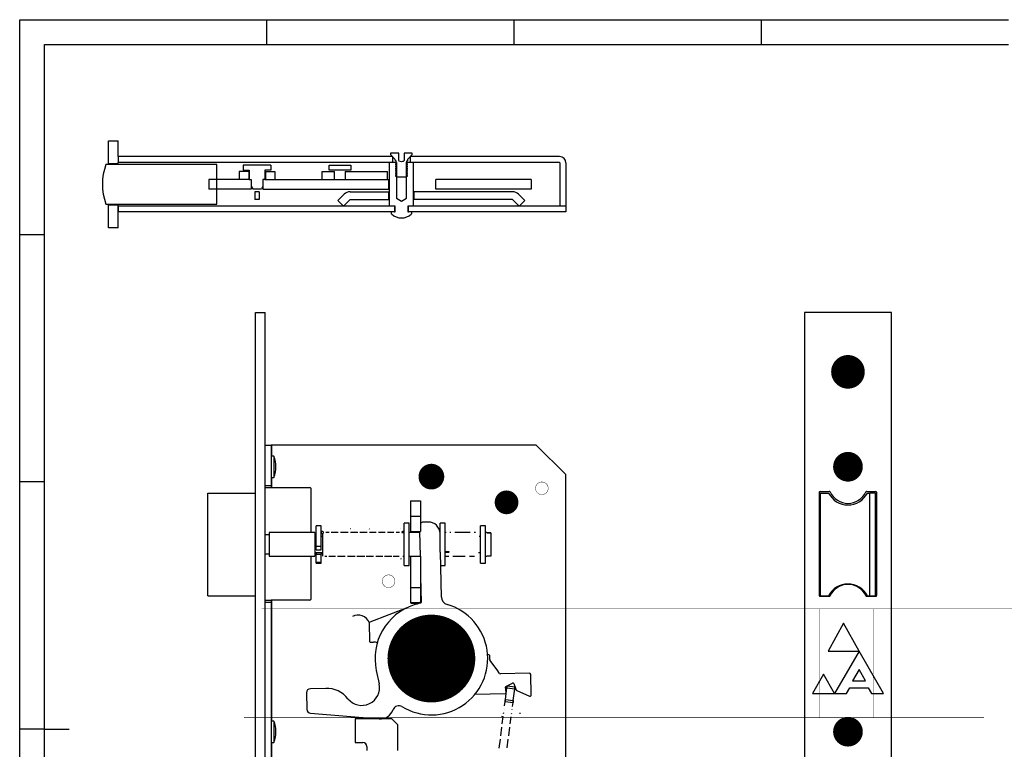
# Model space of a CAD drawing. Extents: x 19 to 519, y 6 to 365.
# Tile 2 of 7: x 19 to 268, y 180 to 365. Entities that reach past the tile are written whole.
import ezdxf

# ---------------------------------------------------------------- set-up
doc = ezdxf.new("R2010")
doc.units = 0
doc.layers.add('119', color=190, linetype='CONTINUOUS')

msp = doc.modelspace()

# ---------------------------------------------------------------- linework, layer by layer
at = {"layer": '119'}
for p, q in [((18.75, 310.625), (18.75, 365)), ((18.75, 365), (81.25, 365)), ((81.25, 365), (143.75, 365)), ((81.25, 358.75), (81.25, 365)), ((143.75, 365), (206.25, 365)), ((143.75, 358.75), (143.75, 365)), ((206.25, 365), (268.75, 365)), ((206.25, 358.75), (206.25, 365)), ((25, 310.625), (25, 358.75)), ((25, 358.75), (81.25, 358.75)), ((81.25, 358.75), (143.75, 358.75)), ((143.75, 358.75), (206.25, 358.75)), ((206.25, 358.75), (268.75, 358.75)), ((41.163, 334.3717), (43.663, 334.3717)), ((41.163, 328.5717), (41.163, 334.3717)), ((43.663, 330.3695), (43.663, 334.3717)), ((114.5572, 331.2695), (112.5038, 331.2695)), ((112.5038, 331.2695), (112.5038, 330.8695)), ((114.5945, 330.7365), (114.5572, 331.2695)), ((115.9503, 331.2695), (115.913, 330.7365)), ((118.0038, 331.2695), (115.9503, 331.2695)), ((118.0038, 330.8695), (118.0038, 331.2695)), ((43.663, 328.5717), (41.163, 328.5717)), ((113.0038, 330.3695), (43.663, 330.3695)), ((43.663, 330.3695), (43.663, 328.8695)), ((43.663, 328.5717), (43.663, 328.8695)), ((112.2538, 328.8695), (43.663, 328.8695)), ((113.0038, 328.8695), (112.2538, 328.8695)), ((112.2538, 317.8695), (112.2538, 328.8695)), ((112.5038, 330.8695), (113.5194, 329.8538)), ((113.0038, 330.3695), (113.0038, 328.8695)), ((114.0038, 328.8695), (113.0038, 328.8695)), ((113.7538, 329.3159), (113.7533, 329.3159)), ((114.0343, 329.1195), (113.7538, 329.3159)), ((113.7538, 328.923), (114.0343, 329.1195)), ((113.7538, 328.923), (113.7538, 328.8346)), ((114.0343, 328.6382), (113.7538, 328.8346)), ((113.7538, 328.4418), (114.0343, 328.6382)), ((114.0038, 328.8695), (114.0038, 319.8695)), ((114.5945, 329.3554), (114.5945, 330.7365)), ((114.6523, 329.2595), (114.5945, 329.3554)), ((114.6523, 329.2595), (114.6978, 329.2595)), ((115.2538, 329.0788), (114.6978, 329.2595)), ((115.8098, 329.2595), (115.2538, 329.0788)), ((115.8098, 329.2595), (115.8553, 329.2595)), ((115.913, 329.3554), (115.8553, 329.2595)), ((115.913, 330.7365), (115.913, 329.3554)), ((116.7538, 329.3159), (116.4733, 329.1195)), ((116.4733, 329.1195), (116.7538, 328.923)), ((116.7538, 328.8346), (116.4733, 328.6382)), ((116.4733, 328.6382), (116.7538, 328.4418)), ((117.5038, 328.8695), (116.5038, 328.8695)), ((116.5038, 319.8695), (116.5038, 328.8695)), ((116.7542, 329.3159), (116.7538, 329.3159)), ((116.7538, 328.8346), (116.7538, 328.923)), ((116.7542, 329.3159), (116.7542, 329.3159)), ((116.9881, 329.8538), (118.0038, 330.8695)), ((155.2217, 330.3695), (117.5038, 330.3695)), ((117.5038, 328.8695), (117.5038, 330.3695)), ((118.2538, 328.8695), (117.5038, 328.8695)), ((118.2538, 328.8695), (118.2538, 317.8695)), ((155.2217, 328.8695), (118.2538, 328.8695)), ((155.3217, 328.7695), (155.3217, 317.8653)), ((156.8217, 328.7695), (156.8217, 317.8695)), ((68.5451, 328.3717), (40.5208, 328.3717)), ((68.5451, 318.3717), (68.5451, 328.3717)), ((76.645, 326.6217), (74.2451, 326.6217)), ((74.2451, 326.6217), (74.2451, 324.6217)), ((82.2451, 328.2217), (75.2451, 328.2217)), ((75.2451, 328.2217), (75.2451, 326.9217)), ((75.2451, 326.9217), (76.7451, 326.9217)), ((76.645, 326.6217), (76.645, 324.6217)), ((76.7451, 326.9217), (76.7451, 324.6217)), ((80.7451, 326.9217), (80.7451, 324.6217)), ((82.2451, 326.9217), (80.7451, 326.9217)), ((80.8451, 326.6217), (83.2451, 326.6217)), ((80.8451, 326.6217), (80.8451, 324.6217)), ((82.2451, 328.2217), (82.2451, 326.9217)), ((83.2451, 326.6217), (83.2451, 324.6217)), ((95.1918, 326.6217), (98.3712, 326.6217)), ((95.1918, 324.6217), (95.1918, 326.6217)), ((96.9601, 328.2217), (102.4236, 328.2217)), ((96.9601, 326.9217), (96.9601, 328.2217)), ((102.4236, 326.9217), (96.9601, 326.9217)), ((98.3712, 324.6217), (98.3712, 326.6217)), ((101.0125, 326.6217), (111.7038, 326.6217)), ((101.0125, 326.6217), (101.0125, 324.6217)), ((102.4236, 328.2217), (102.4236, 326.9217)), ((111.7038, 324.6217), (111.7038, 326.6217)), ((113.7538, 328.4418), (113.7538, 328.3534)), ((114.0343, 328.1569), (113.7538, 328.3534)), ((113.7538, 327.9605), (114.0343, 328.1569)), ((113.7538, 327.9605), (113.7538, 327.8721)), ((114.0343, 327.6757), (113.7538, 327.8721)), ((113.7538, 327.4793), (114.0343, 327.6757)), ((113.7538, 327.4793), (113.7538, 327.3909)), ((114.0343, 327.1945), (113.7538, 327.3909)), ((113.7538, 326.998), (114.0343, 327.1945)), ((113.7538, 326.998), (113.7538, 326.9096)), ((114.0343, 326.7132), (113.7538, 326.9096)), ((113.7538, 326.5168), (114.0343, 326.7132)), ((113.7538, 326.5168), (113.7538, 326.4284)), ((114.0343, 326.232), (113.7538, 326.4284)), ((113.7538, 326.0355), (114.0343, 326.232)), ((116.7538, 328.3534), (116.4733, 328.1569)), ((116.4733, 328.1569), (116.7538, 327.9605)), ((116.7538, 327.8721), (116.4733, 327.6757)), ((116.4733, 327.6757), (116.7538, 327.4793)), ((116.7538, 327.3909), (116.4733, 327.1945)), ((116.4733, 327.1945), (116.7538, 326.998)), ((116.7538, 326.9096), (116.4733, 326.7132)), ((116.4733, 326.7132), (116.7538, 326.5168)), ((116.7538, 326.4284), (116.4733, 326.232)), ((116.4733, 326.232), (116.7538, 326.0355)), ((116.7538, 328.3534), (116.7538, 328.4418)), ((116.7538, 327.8721), (116.7538, 327.9605)), ((116.7538, 327.3909), (116.7538, 327.4793)), ((116.7538, 326.9096), (116.7538, 326.998)), ((116.7538, 326.4284), (116.7538, 326.5168)), ((74.2451, 324.6217), (66.5624, 324.6217)), ((66.5624, 324.6217), (66.5624, 322.1217)), ((76.645, 324.6217), (74.2451, 324.6217)), ((76.7451, 324.6217), (76.645, 324.6217)), ((76.7451, 324.6217), (77.2451, 324.6217)), ((77.2451, 324.6217), (77.2451, 322.9217)), ((80.2451, 324.6217), (80.2451, 322.9217)), ((80.7451, 324.6217), (80.2451, 324.6217)), ((80.7451, 324.6217), (80.8451, 324.6217)), ((80.8451, 324.6217), (83.2451, 324.6217)), ((83.2451, 324.6217), (95.1918, 324.6217)), ((95.1918, 324.6217), (98.3712, 324.6217)), ((98.3712, 324.6217), (101.0125, 324.6217)), ((101.0125, 324.6217), (111.7038, 324.6217)), ((111.7038, 324.6217), (112.0054, 324.6217)), ((112.0054, 324.6217), (112.0054, 322.1217)), ((113.7538, 326.0355), (113.7538, 325.9471)), ((114.0343, 325.7507), (113.7538, 325.9471)), ((113.7538, 325.5543), (114.0343, 325.7507)), ((113.7538, 325.5543), (113.7538, 325.4658)), ((114.0343, 325.2695), (113.7538, 325.4658)), ((114.0343, 325.2695), (116.4733, 325.2695)), ((116.7538, 325.9471), (116.4733, 325.7507)), ((116.4733, 325.7507), (116.7538, 325.5543)), ((116.7538, 325.4658), (116.4733, 325.2695)), ((116.7538, 325.9471), (116.7538, 326.0355)), ((116.7538, 325.4658), (116.7538, 325.5543)), ((148.0217, 324.6217), (123.9303, 324.6217)), ((123.9303, 322.1217), (123.9303, 324.6217)), ((148.0217, 324.6217), (148.0217, 322.1217)), ((77.2451, 322.1217), (66.5624, 322.1217)), ((77.2451, 322.9217), (77.2451, 322.1217)), ((77.2451, 322.9217), (77.6492, 322.2217)), ((77.6492, 322.2217), (79.8409, 322.2217)), ((79.2951, 321.4981), (78.1951, 321.4981)), ((78.1951, 321.4981), (78.1951, 319.4981)), ((79.2951, 321.4981), (79.2951, 319.4981)), ((80.2451, 322.9217), (79.8409, 322.2217)), ((80.2451, 322.9217), (80.2451, 322.1217)), ((80.2451, 322.1217), (112.0054, 322.1217)), ((102.3047, 321.4981), (112.1038, 321.4981)), ((112.1038, 319.4981), (112.1038, 321.4981)), ((143.3088, 321.4981), (118.4038, 321.4981)), ((118.4038, 321.4981), (118.4038, 319.4981)), ((148.0217, 322.1217), (123.9303, 322.1217)), ((79.2951, 319.4981), (78.1951, 319.4981)), ((99.179, 319.2837), (100.7491, 320.8537)), ((100.5932, 317.8695), (99.179, 319.2837)), ((100.5932, 317.8695), (102.1633, 319.4395)), ((102.3047, 319.4981), (112.1038, 319.4981)), ((114.0038, 319.8695), (115.2538, 319.1184)), ((115.2538, 319.1184), (116.5038, 319.8695)), ((143.3088, 319.4981), (118.4038, 319.4981)), ((145.0203, 317.8695), (143.4503, 319.4395)), ((146.4345, 319.2837), (144.8645, 320.8537)), ((145.0203, 317.8695), (146.4345, 319.2837)), ((40.5208, 318.3717), (68.5451, 318.3717)), ((41.163, 318.1717), (43.663, 318.1717)), ((41.163, 312.3717), (41.163, 318.1717)), ((43.663, 312.3717), (43.663, 318.1717)), ((100.5932, 317.8695), (43.663, 317.8695)), ((43.663, 317.8695), (43.663, 316.3695)), ((112.7538, 316.3695), (43.663, 316.3695)), ((112.2538, 317.8695), (100.5932, 317.8695)), ((113.5038, 317.8695), (112.2538, 317.8695)), ((113.5038, 316.3695), (112.7538, 316.3695)), ((112.7538, 315.8695), (112.7538, 316.3695)), ((113.5038, 317.8695), (113.5038, 316.3695)), ((113.6538, 317.8695), (113.5038, 317.8695)), ((113.5038, 316.3695), (113.6538, 316.3695)), ((113.6538, 316.3695), (113.6538, 317.8695)), ((116.8538, 317.8695), (116.8538, 316.3695)), ((117.0038, 317.8695), (116.8538, 317.8695)), ((116.8538, 316.3695), (117.0038, 316.3695)), ((118.2538, 317.8695), (117.0038, 317.8695)), ((117.0038, 316.3695), (117.0038, 317.8695)), ((117.7538, 316.3695), (117.0038, 316.3695)), ((156.8217, 316.3695), (117.7538, 316.3695)), ((117.7538, 316.3695), (117.7538, 315.8695)), ((145.0203, 317.8695), (118.2538, 317.8695)), ((156.8217, 317.8695), (145.0203, 317.8695)), ((156.8217, 317.8653), (155.3217, 317.8653)), ((156.8217, 317.8695), (156.8217, 317.8653)), ((156.8217, 317.8653), (156.8217, 316.3695)), ((43.663, 312.3717), (41.163, 312.3717)), ((18.75, 248.125), (18.75, 310.625)), ((25, 310.625), (18.75, 310.625)), ((25, 248.125), (25, 310.625)), ((78.3217, 50.9471), (78.3217, 290.9471)), ((78.3217, 290.9471), (80.8217, 290.9471)), ((80.8217, 257.4471), (80.8217, 290.9471)), ((239.1272, 290.9471), (217.1272, 290.9471)), ((217.1272, 290.9471), (217.1272, 50.9471)), ((239.1272, 50.9471), (239.1272, 290.9471)), ((80.8217, 247.1971), (80.8217, 257.4471)), ((80.8217, 257.4471), (82.3217, 257.4471)), ((82.3217, 257.4471), (82.3217, 247.1971)), ((82.5217, 257.4471), (82.3217, 257.4471)), ((149.3217, 257.4471), (82.5217, 257.4471)), ((82.5217, 254.6471), (82.5217, 257.4471)), ((156.8217, 249.9471), (149.3217, 257.4471)), ((82.5217, 254.6471), (82.3217, 254.6471)), ((83.0217, 254.6471), (82.5217, 254.6471)), ((83.0217, 254.6471), (83.0217, 249.2471)), ((82.3217, 249.2471), (82.5217, 249.2471)), ((82.5217, 249.2471), (83.0217, 249.2471)), ((82.5217, 246.6971), (82.5217, 249.2471)), ((156.8217, 91.9471), (156.8217, 249.9471)), ((18.75, 185.625), (18.75, 248.125)), ((25, 248.125), (18.75, 248.125)), ((25, 185.625), (25, 248.125)), ((80.8217, 246.6971), (80.8217, 247.1971)), ((80.8217, 247.1971), (82.3217, 247.1971)), ((80.8217, 218.1971), (80.8217, 246.6971)), ((80.8217, 246.6971), (82.3217, 246.6971)), ((82.3217, 247.1971), (82.3217, 246.6971)), ((82.3217, 246.6971), (82.5217, 246.6971)), ((82.5217, 246.6971), (92.1217, 246.6971)), ((92.3217, 246.4971), (92.3217, 235.2971)), ((66.3217, 219.2971), (66.3217, 245.2971)), ((66.3217, 245.2971), (78.3217, 245.2971)), ((220.8772, 245.4971), (220.8772, 219.3971)), ((221.0772, 245.6971), (223.4155, 245.6971)), ((221.1272, 245.2971), (221.1272, 219.2971)), ((221.1272, 245.2971), (223.2282, 245.2971)), ((232.8389, 245.6971), (235.1772, 245.6971)), ((233.0262, 245.2971), (233.6406, 245.2971)), ((233.6406, 219.2971), (233.6406, 245.2971)), ((235.1272, 245.2971), (233.6406, 245.2971)), ((235.1272, 219.2971), (235.1272, 245.2971)), ((235.3772, 245.4971), (235.3772, 219.3971)), ((117.5717, 243.2971), (120.0717, 243.2971)), ((117.5717, 243.2971), (117.5717, 239.5294)), ((120.0717, 243.2971), (120.0717, 239.5294)), ((117.5217, 239.3971), (117.5217, 235.4971)), ((117.5717, 239.5294), (117.5717, 239.4471)), ((117.5717, 239.4471), (117.5717, 235.5971)), ((117.5717, 239.4471), (120.0717, 239.4471)), ((120.0717, 239.5294), (120.0717, 239.4471)), ((120.0717, 239.4471), (120.0717, 235.5971)), ((120.1217, 237.6931), (120.1217, 239.3971)), ((94.9467, 237.0471), (93.6967, 237.0471)), ((93.6967, 231.8347), (93.6967, 237.0471)), ((94.9467, 231.8347), (94.9467, 237.0471)), ((117.1915, 237.6471), (115.9415, 237.6471)), ((115.9415, 226.9471), (115.9415, 237.6471)), ((117.1915, 226.9471), (117.1915, 237.6471)), ((121.9698, 237.9768), (120.7701, 237.9506)), ((126.2851, 237.6471), (125.0351, 237.6471)), ((125.0351, 235.0101), (125.0351, 237.6471)), ((126.2851, 226.9471), (126.2851, 237.6471)), ((136.5217, 237.0471), (135.2717, 237.0471)), ((135.2717, 227.5471), (135.2717, 237.0471)), ((136.5217, 227.5471), (136.5217, 237.0471)), ((81.8217, 234.6971), (80.8217, 234.6971)), ((92.3217, 235.2971), (81.8217, 235.2971)), ((81.8217, 235.2971), (81.8217, 229.2971)), ((93.3217, 235.2971), (92.3217, 235.2971)), ((93.3217, 235.2971), (93.3217, 229.2971)), ((93.6967, 234.2971), (93.3217, 234.2971)), ((94.9681, 235.4253), (94.9467, 235.3332)), ((94.9467, 235.3332), (94.9684, 235.2398)), ((95.3217, 234.2971), (94.9467, 234.2971)), ((95.0331, 235.5028), (94.9681, 235.4253)), ((94.9684, 235.2398), (95.0331, 235.161)), ((95.128, 235.5544), (95.0331, 235.5028)), ((95.0331, 235.161), (95.1288, 235.1063)), ((95.2416, 235.5705), (95.128, 235.5544)), ((95.1288, 235.1063), (95.2416, 235.0871)), ((95.3544, 235.5513), (95.2416, 235.5705)), ((95.2416, 235.0871), (95.3552, 235.1032)), ((95.3217, 235.014), (95.3217, 229.2971)), ((95.4501, 235.4966), (95.3544, 235.5513)), ((95.3552, 235.1032), (95.4501, 235.1548)), ((95.5152, 235.4175), (95.4501, 235.4966)), ((95.4501, 235.1548), (95.5146, 235.2319)), ((95.5146, 235.2319), (95.5365, 235.3244)), ((95.5365, 235.3244), (95.5152, 235.4175)), ((96.9397, 235.2971), (96.1309, 235.2971)), ((99.2838, 235.2971), (97.5282, 235.2971)), ((101.7535, 235.2971), (99.8766, 235.2971)), ((102.4023, 236.2165), (102.2971, 236.2697)), ((104.187, 235.2971), (102.3502, 235.2971)), ((106.5485, 235.2971), (104.7694, 235.2971)), ((107.2163, 236.1818), (107.0664, 236.2691)), ((108.875, 235.2971), (107.141, 235.2971)), ((111.1382, 235.2971), (109.4543, 235.2971)), ((113.3546, 235.2971), (111.7288, 235.2971)), ((114.7509, 235.2971), (113.9417, 235.2971)), ((115.1234, 236.2325), (115.0707, 236.2338)), ((115.3502, 235.2971), (115.3417, 235.2971)), ((115.3734, 235.4259), (115.3517, 235.3332)), ((115.3517, 235.3332), (115.3618, 235.2895)), ((115.3618, 235.2895), (115.9415, 235.3244)), ((115.4381, 235.5028), (115.3734, 235.4259)), ((115.5338, 235.5546), (115.4381, 235.5028)), ((115.6466, 235.5705), (115.5338, 235.5546)), ((115.7602, 235.551), (115.6466, 235.5705)), ((115.8551, 235.4966), (115.7602, 235.551)), ((115.9196, 235.4176), (115.8551, 235.4966)), ((115.9415, 235.3244), (115.9196, 235.4176)), ((115.9415, 235.2971), (115.9406, 235.2971)), ((117.5717, 235.2971), (117.1915, 235.2971)), ((117.5717, 235.5971), (120.0717, 235.5971)), ((117.5717, 235.5971), (117.5717, 235.2971)), ((119.8276, 235.2971), (117.5717, 235.2971)), ((119.8211, 235.5971), (119.9583, 229.2971)), ((125.0351, 235.2971), (125.0181, 235.2971)), ((125.0351, 235.0101), (125.0344, 235.0428)), ((125.0526, 234.2064), (125.0351, 235.0101)), ((125.0351, 230.3879), (125.0351, 234.2064)), ((126.5241, 235.2971), (126.2851, 235.2971)), ((127.7493, 235.2971), (127.5174, 235.2971)), ((132.6268, 235.2971), (128.7636, 235.2971)), ((133.9815, 235.2971), (133.6406, 235.2971)), ((135.2717, 234.2971), (134.923, 234.2971)), ((136.8217, 235.2971), (136.5217, 235.2971)), ((136.8217, 235.2971), (136.8217, 235.2524)), ((137.8217, 235.2578), (136.8217, 235.2578)), ((136.8217, 235.2524), (137.8217, 235.2524)), ((137.8217, 235.2524), (137.8217, 235.2578)), ((137.8217, 235.2524), (137.8217, 229.3364)), ((93.6967, 231.8347), (94.9467, 231.8347)), ((93.6967, 230.9321), (93.6967, 231.8347)), ((94.9467, 230.9321), (94.9467, 231.8347)), ((80.8217, 229.8971), (81.8217, 229.8971)), ((81.8217, 229.2971), (92.3217, 229.2971)), ((92.3217, 229.2971), (93.3217, 229.2971)), ((92.3217, 229.2971), (92.3217, 218.3971)), ((93.3217, 230.2971), (93.6967, 230.2971)), ((93.6967, 230.9321), (94.9467, 230.9321)), ((93.6967, 230.2971), (94.9467, 230.2971)), ((93.6967, 230.2971), (93.6967, 229.7722)), ((94.9467, 229.7722), (93.6967, 229.7722)), ((93.6967, 227.8322), (93.6967, 229.7722)), ((94.9467, 230.2971), (95.3217, 230.2971)), ((94.9467, 230.2971), (94.9467, 229.7722)), ((94.9467, 227.8322), (94.9467, 229.7722)), ((95.8734, 229.2971), (96.3497, 229.2971)), ((96.9372, 229.2971), (98.6187, 229.2971)), ((99.0808, 229.2971), (101.0144, 229.2971)), ((101.6062, 229.2971), (103.5711, 229.2971)), ((103.9746, 229.2971), (105.9625, 229.2971)), ((106.3545, 229.2971), (108.1746, 229.2971)), ((108.7594, 229.2971), (110.5836, 229.2971)), ((110.9666, 229.2971), (112.815, 229.2971)), ((113.197, 229.2971), (114.6826, 229.2971)), ((115.6381, 229.2971), (115.9415, 229.2971)), ((117.1915, 229.2971), (117.5717, 229.2971)), ((117.5717, 229.2971), (120.0717, 229.2971)), ((117.5717, 229.2971), (117.5717, 221.5044)), ((120.0717, 229.2971), (120.0717, 221.5044)), ((125.3837, 219.0002), (125.1358, 230.3879)), ((126.322, 230.3884), (126.2851, 230.4813)), ((126.2851, 230.4813), (127.2715, 230.4755)), ((126.2851, 229.2971), (127.263, 229.2971)), ((126.4314, 230.3072), (126.322, 230.3884)), ((126.5925, 230.2488), (126.4314, 230.3072)), ((126.7846, 230.224), (126.5925, 230.2488)), ((126.976, 230.234), (126.7846, 230.224)), ((127.1379, 230.2803), (126.976, 230.234)), ((127.2475, 230.3529), (127.1379, 230.2803)), ((127.2842, 230.4432), (127.2475, 230.3529)), ((127.2715, 230.4755), (127.2842, 230.4432)), ((128.2653, 229.2971), (131.3827, 229.2971)), ((132.4253, 229.2971), (133.6806, 229.2971)), ((134.7386, 230.2971), (135.2717, 230.2971)), ((136.5217, 229.2971), (136.8217, 229.2971)), ((137.8217, 229.3364), (136.8217, 229.3364)), ((136.8217, 229.3364), (136.8217, 229.2971)), ((93.6967, 227.8322), (94.9467, 227.8322)), ((93.6967, 227.5471), (93.6967, 227.8322)), ((93.6967, 227.5471), (94.9467, 227.5471)), ((94.9467, 227.5471), (94.9467, 227.8322)), ((115.0845, 228.7211), (115.115, 228.5619)), ((115.9415, 226.9471), (117.1915, 226.9471)), ((125.2107, 226.9471), (126.2851, 226.9471)), ((135.2717, 227.5471), (136.5217, 227.5471)), ((120.0717, 224.0891), (120.2124, 217.6258)), ((120.0717, 222.7499), (120.1217, 220.6022)), ((230.6249, 221.6973), (230.6249, 221.5286)), ((66.3217, 219.2971), (78.3217, 219.2971)), ((117.5217, 221.3721), (117.5217, 217.6721)), ((117.5717, 221.5044), (117.5717, 221.4471)), ((117.5717, 221.4471), (117.5717, 217.5971)), ((117.5717, 221.4471), (120.0717, 221.4471)), ((120.0717, 221.5044), (120.0717, 221.4471)), ((120.088, 221.4832), (120.0717, 221.5044)), ((120.0717, 221.5044), (120.1017, 221.4592)), ((120.0717, 221.4471), (120.0717, 217.5971)), ((120.1017, 221.4592), (120.088, 221.4832)), ((120.1217, 220.6022), (120.1813, 218.0398)), ((120.1217, 217.7911), (120.1217, 220.6022)), ((221.0772, 219.1971), (223.4155, 219.1971)), ((221.1272, 219.2971), (223.2282, 219.2971)), ((222.6249, 219.2971), (222.6249, 219.1971)), ((232.8389, 219.1971), (235.1772, 219.1971)), ((233.0262, 219.2971), (233.6406, 219.2971)), ((233.1249, 219.2971), (233.1249, 219.1971)), ((233.6406, 219.2971), (235.1272, 219.2971)), ((80.8217, 217.6971), (80.8217, 218.1971)), ((80.8217, 218.1971), (82.3217, 218.1971)), ((80.8217, 165.8471), (80.8217, 217.6971)), ((80.8217, 217.6971), (82.3217, 217.6971)), ((82.3217, 218.1971), (82.3217, 217.6971)), ((82.5217, 218.1971), (82.3217, 218.1971)), ((82.3217, 217.6971), (82.3217, 165.8471)), ((92.1217, 218.1971), (82.5217, 218.1971)), ((82.5217, 187.6471), (82.5217, 218.1971)), ((117.5717, 217.5971), (120.0717, 217.5971)), ((117.7217, 217.4721), (119.6319, 217.4721)), ((119.8632, 217.5624), (118.4357, 217.0054)), ((119.8632, 217.5624), (119.9348, 217.5971)), ((119.932, 217.5955), (119.8632, 217.5624)), ((119.9348, 217.5971), (119.932, 217.5955)), ((116.8654, 216.3926), (107.2353, 212.6347)), ((107.108, 212.4438), (107.2165, 207.7851)), ((227.0116, 212.3971), (223.0826, 205.309)), ((230.9408, 205.3091), (227.0116, 212.3971)), ((117.1251, 208.1709), (127.5455, 209.1437)), ((127.5455, 209.1437), (127.4178, 208.9898)), ((127.4764, 209.0604), (127.5102, 209.1013)), ((127.5102, 209.1013), (127.5455, 209.1437)), ((127.5455, 209.1437), (128.5183, 198.7234)), ((107.4211, 207.5898), (108.2209, 207.6084)), ((117.1251, 208.1709), (117.1676, 208.1357)), ((117.279, 208.0432), (117.1251, 208.1709)), ((118.0979, 197.7505), (117.1251, 208.1709)), ((117.1676, 208.1357), (117.2084, 208.1018)), ((117.2084, 208.1018), (117.246, 208.0706)), ((117.246, 208.0706), (117.279, 208.0432)), ((127.4178, 208.9898), (117.279, 208.0432)), ((117.279, 208.0432), (118.2256, 197.9045)), ((118.3039, 207.1934), (117.279, 208.0432)), ((126.568, 207.9649), (118.3039, 207.1934)), ((118.3039, 207.1934), (119.0754, 198.9293)), ((127.4178, 208.9898), (126.568, 207.9649)), ((127.3395, 199.7009), (126.568, 207.9649)), ((127.4178, 208.9898), (127.4452, 209.0228)), ((128.3643, 198.851), (127.4178, 208.9898)), ((127.4452, 209.0228), (127.4764, 209.0604)), ((137.3538, 204.3856), (137.0412, 204.3783)), ((137.5809, 203.2227), (137.5584, 204.1903)), ((223.0826, 205.309), (230.9019, 205.3091)), ((230.9213, 205.2754), (224.7666, 194.6151)), ((237.1236, 194.6001), (230.9408, 205.3091)), ((139.4369, 200.5531), (137.6373, 203.0544)), ((108.8943, 200.432), (109.6255, 197.0545)), ((119.0754, 198.9293), (127.3395, 199.7009)), ((128.3643, 198.851), (127.3395, 199.7009)), ((140.0665, 199.678), (139.4369, 200.5531)), ((147.6151, 199.7232), (140.317, 199.5533)), ((148.043, 194.2316), (147.922, 199.4302)), ((221.9408, 199.4795), (219.1236, 194.6001)), ((224.7493, 194.6151), (221.9408, 199.4795)), ((230.9408, 200.6632), (229.3064, 197.8324)), ((232.5752, 197.8324), (230.9408, 200.6632)), ((128.5183, 198.7234), (118.0979, 197.7505)), ((118.2256, 197.9045), (118.0979, 197.7505)), ((118.0979, 197.7505), (118.1331, 197.793)), ((118.1331, 197.793), (118.167, 197.8338)), ((118.167, 197.8338), (118.1982, 197.8715)), ((118.1982, 197.8715), (118.2256, 197.9045)), ((119.0754, 198.9293), (118.2256, 197.9045)), ((118.2256, 197.9045), (128.3643, 198.851)), ((128.3643, 198.851), (128.3973, 198.8237)), ((128.5183, 198.7234), (128.3643, 198.851)), ((128.3973, 198.8237), (128.435, 198.7925)), ((128.435, 198.7925), (128.4758, 198.7586)), ((128.4758, 198.7586), (128.5183, 198.7234)), ((141.6694, 196.3913), (143.3666, 197.2313)), ((143.3666, 197.2313), (143.3666, 197.2313)), ((143.6416, 197.1248), (144.2847, 195.4768)), ((229.3064, 197.8324), (232.5752, 197.8324)), ((91.2525, 194.7979), (91.3432, 190.6296)), ((96.1054, 195.9038), (92.2305, 195.8194)), ((133.8738, 194.4519), (141.5137, 194.6298)), ((141.5376, 193.0749), (141.9192, 196.0505)), ((141.7078, 194.8518), (141.5593, 196.19)), ((141.9828, 196.5464), (141.9192, 196.0505)), ((141.9192, 196.0505), (141.9316, 196.1473)), ((141.9192, 196.0505), (143.903, 195.7961)), ((141.9316, 196.1473), (141.9436, 196.2403)), ((141.9436, 196.2403), (141.9546, 196.326)), ((141.9546, 196.326), (141.9642, 196.4012)), ((141.9642, 196.4012), (141.9721, 196.4629)), ((141.9721, 196.4629), (141.978, 196.5087)), ((141.978, 196.5087), (141.9816, 196.5369)), ((141.9816, 196.5369), (141.9828, 196.5464)), ((141.9828, 196.5464), (143.9666, 196.292)), ((143.5213, 192.8204), (143.903, 195.7961)), ((143.9666, 196.292), (143.903, 195.7961)), ((143.903, 195.7961), (143.9154, 195.8928)), ((143.9154, 195.8928), (143.9273, 195.9858)), ((143.9273, 195.9858), (143.9383, 196.0716)), ((143.9383, 196.0716), (143.9479, 196.1467)), ((143.9479, 196.1467), (143.9558, 196.2084)), ((143.9558, 196.2084), (143.9617, 196.2543)), ((143.9617, 196.2543), (143.9654, 196.2825)), ((143.9654, 196.2825), (143.9666, 196.292)), ((144.3907, 195.3663), (147.6227, 193.9499)), ((219.1236, 194.6001), (227.7826, 194.6001)), ((227.7826, 194.6001), (228.6387, 196.0828)), ((228.6387, 196.0828), (233.2429, 196.0828)), ((233.2429, 196.0828), (234.0989, 194.6001)), ((234.0989, 194.6001), (237.1236, 194.6001)), ((141.3341, 191.4889), (141.474, 192.5789)), ((141.5376, 193.0749), (141.474, 192.5789)), ((141.474, 192.5789), (141.4752, 192.5885)), ((141.474, 192.5789), (143.4577, 192.3245)), ((141.4752, 192.5885), (141.4788, 192.6167)), ((141.4788, 192.6167), (141.4847, 192.6625)), ((141.4847, 192.6625), (141.4926, 192.7242)), ((141.4926, 192.7242), (141.5022, 192.7994)), ((141.5022, 192.7994), (141.5132, 192.8851)), ((141.5132, 192.8851), (141.5252, 192.9781)), ((141.5252, 192.9781), (141.5376, 193.0749)), ((141.5376, 193.0749), (143.5213, 192.8204)), ((143.3319, 191.3437), (143.4577, 192.3245)), ((143.5213, 192.8204), (143.4577, 192.3245)), ((143.4577, 192.3245), (143.4589, 192.334)), ((143.4589, 192.334), (143.4625, 192.3623)), ((143.4625, 192.3623), (143.4684, 192.4081)), ((143.4684, 192.4081), (143.4763, 192.4698)), ((143.4763, 192.4698), (143.486, 192.5449)), ((143.486, 192.5449), (143.497, 192.6307)), ((143.497, 192.6307), (143.5089, 192.7237)), ((143.5089, 192.7237), (143.5213, 192.8204)), ((92.2602, 189.6549), (109.5843, 188.2145)), ((141.0904, 189.5881), (141.121, 189.8273)), ((141.2253, 190.6398), (141.2297, 190.6749)), ((143.096, 189.5047), (143.1172, 189.67)), ((143.2216, 190.4837), (143.2275, 190.5293)), ((145.3273, 189.5209), (145.0781, 189.5919)), ((82.5217, 187.6471), (82.3217, 187.6471)), ((83.0217, 187.6471), (82.5217, 187.6471)), ((83.0217, 187.6471), (83.0217, 182.2476)), ((112.7388, 188.2025), (103.5217, 188.2025)), ((103.5217, 188.2025), (103.5217, 182.2025)), ((114.2631, 186.7611), (112.8803, 188.1439)), ((140.9732, 188.6744), (140.5419, 188.7867)), ((140.7477, 186.9164), (140.9856, 188.7712)), ((142.7656, 186.9284), (142.9914, 188.6888)), ((18.7488, 185.625), (18.75, 185.625)), ((18.75, 123.125), (18.75, 185.625)), ((25, 185.625), (18.75, 185.625)), ((25, 123.125), (25, 185.625)), ((25, 185.625), (31.2513, 185.625)), ((114.3217, 180.1723), (114.3217, 186.6197)), ((140.3566, 183.8669), (140.6425, 186.096)), ((142.3745, 183.879), (142.6604, 186.1085)), ((82.3217, 182.2471), (82.5217, 182.2471)), ((82.5217, 182.2471), (83.0217, 182.2471)), ((82.5217, 165.1738), (82.5217, 182.2471)), ((103.5217, 182.2025), (105.5217, 182.2025)), ((139.9655, 180.8182), (140.2514, 183.0469)), ((141.9835, 180.8304), (142.2693, 183.0588)), ((106.5217, 181.2025), (106.5217, 180.1723))]:
    msp.add_line(p, q, dxfattribs=at)
for points, const_width in [([(228.1272, 273.8221, 1), (228.1272, 278.0721, 1), (228.1272, 273.8221)], 4.25), ([(228.1272, 274.5721, 1), (228.1272, 277.3221, 1), (228.1272, 274.5721)], 2.75), ([(228.1272, 250.0721, 1), (228.1272, 253.8221, 1), (228.1272, 250.0721)], 3.75), ([(228.1272, 250.6971, 1), (228.1272, 253.1971, 1), (228.1272, 250.6971)], 2.5), ([(122.8217, 247.8221, 1), (122.8217, 251.0721, 1), (122.8217, 247.8221)], 3.25), ([(150.75, 244.9, 1), (150.75, 248.1, 1), (150.75, 244.9)], 0.1016), ([(141.8217, 241.4471, 1), (141.8217, 244.4471, 1), (141.8217, 241.4471)], 3), ([(141.8217, 242.3221, 1), (141.8217, 243.5721, 1), (141.8217, 242.3221)], 1.25), ([(112, 221.4, 1), (112, 224.6, 1), (112, 221.4)], 0.1016), ([(80, 216.0254, 1), (80, 215.9746)], 0.0508), ([(122.8217, 197.8971, 1), (122.8217, 208.9971, 1), (122.8217, 197.8971)], 11.1), ([(122.8217, 197.9471, 1), (122.8217, 208.9471, 1), (122.8217, 197.9471)], 11), ([(122.8217, 198.0971, 1), (122.8217, 208.7971, 1), (122.8217, 198.0971)], 10.7), ([(221, 216.0254, 1), (221, 215.9746)], 0.0508), ([(221.0254, 216, 1), (220.9746, 216)], 0.0508), ([(221, 215.9746, 1), (221, 216.0254)], 0.0508), ([(234.5, 216.0254, 1), (234.5, 215.9746)], 0.0508), ([(234.5254, 216, 1), (234.4746, 216)], 0.0508), ([(234.5, 215.9746, 1), (234.5, 216.0254)], 0.0508), ([(122.8217, 198.3471, 1), (122.8217, 208.5471, 1), (122.8217, 198.3471)], 10.2), ([(122.8217, 198.4471, 1), (122.8217, 208.4471, 1), (122.8217, 198.4471)], 10), ([(75.5, 188.5254, 1), (75.5, 188.4746)], 0.0508), ([(221, 188.5254, 1), (221, 188.4746)], 0.0508), ([(220.9746, 188.5, 1), (221.0254, 188.5)], 0.0508), ([(221, 188.4746, 1), (221, 188.5254)], 0.0508), ([(228.1272, 183.0721, 1), (228.1272, 186.8221, 1), (228.1272, 183.0721)], 3.75), ([(228.1272, 183.6971, 1), (228.1272, 186.1971, 1), (228.1272, 183.6971)], 2.5), ([(234.5, 188.5254, 1), (234.5, 188.4746)], 0.0508), ([(234.4746, 188.5, 1), (234.5254, 188.5)], 0.0508), ([(234.5, 188.4746, 1), (234.5, 188.5254)], 0.0508), ([(262.5, 188.4746, 1), (262.5, 188.5254)], 0.0508)]:
    msp.add_lwpolyline(points, format="xyb", dxfattribs=dict(at, const_width=const_width))
at = {"layer": '119', "const_width": 0.1016}
for points in [[(80, 216), (221, 216)], [(221, 216), (234.5, 216)], [(221, 216), (221, 188.5)], [(234.5, 216), (291, 216)], [(234.5, 216), (234.5, 188.5)], [(75.5, 188.5), (221, 188.5)], [(221, 188.5), (234.5, 188.5)], [(234.5, 188.5), (262.5, 188.5)]]:
    msp.add_lwpolyline(points, dxfattribs=at)
at = {"layer": '119'}
for centre, radius, start, end in [((112.9538, 329.2881), 0.8, 1.9895, 45.0001), ((117.5538, 329.2881), 0.8, 135.0001, 178.0104), ((155.2217, 328.7695), 1.6, 0, 90), ((155.2217, 328.7695), 0.1, 0, 90), ((54.663, 323.3717), 15, 160.5288, 199.4712), ((102.3047, 319.2981), 2.2, 90, 135), ((143.3088, 319.2981), 2.2, 45, 89.9998), ((102.3047, 319.2981), 0.2, 89.9997, 134.9997), ((143.3088, 319.2981), 0.2, 45.0003, 89.9994), ((115.2538, 318.4945), 3.625, 226.3972, 313.6028), ((75.9817, 251.9471), 7.54, 339.017, 20.983), ((92.1217, 246.4971), 0.2, 0, 90), ((221.0772, 245.4971), 0.2, 90, 180), ((228.1272, 247.7971), 5.5, 207.0357, 332.9643), ((223.4155, 245.4971), 0.2, 25.0286, 90), ((228.1272, 247.6971), 5, 205.029, 334.971), ((232.8389, 245.4971), 0.2, 90.0003, 154.9701), ((235.1772, 245.4971), 0.2, 0, 90), ((117.7217, 239.3971), 0.2, 138.5914, 180.0022), ((119.9217, 239.3971), 0.2, 359.9992, 41.4095), ((120.7919, 236.9509), 1, 91.2474, 136.0696), ((122.0351, 234.9775), 3, 1.2474, 91.2472), ((117.7217, 235.4971), 0.2, 180.0007, 221.4084), ((228.1272, 216.7971), 5.5, 27.0357, 152.9643), ((228.1272, 217.1971), 5, 25.029, 154.971), ((117.7217, 221.3721), 0.2, 138.5914, 180.0022), ((221.0772, 219.3971), 0.2, 180, 270), ((223.4155, 219.3971), 0.2, 269.9999, 334.9729), ((232.8389, 219.3971), 0.2, 205.0291, 270.0009), ((235.1772, 219.3971), 0.2, 270, 0), ((92.1217, 218.3971), 0.2, 270, 0), ((122.8217, 203.4471), 14.25, 107.9261, 192.2156), ((122.8217, 203.4471), 14.25, 238.4638, 73.6973), ((117.7217, 217.6721), 0.2, 180, 270), ((122.8217, 203.4471), 14.25, 101.2103, 107.9261), ((120.0125, 217.6214), 0.2, 281.2096, 1.2484), ((119.6815, 218.0282), 0.5, 321.2984, 331.6921), ((119.6815, 218.0282), 0.5, 331.6935, 1.3335), ((127.3832, 219.0437), 2, 181.2473, 253.6973), ((104.3217, 211.4471), 3, 21.0084, 119.3281), ((107.308, 212.4484), 0.2, 111.3153, 181.3353), ((107.4164, 207.7898), 0.2, 181.3331, 271.334), ((108.2674, 205.609), 2, 64.3172, 91.3335), ((137.3584, 204.1857), 0.2, 1.334, 91.3331), ((230.9018, 205.2866), 0.0225, 329.8986, 89.785), ((137.8808, 203.2296), 0.3, 181.3331, 215.7327), ((140.3101, 199.8532), 0.3, 215.7334, 271.3339), ((147.6221, 199.4232), 0.3, 1.3337, 91.3331), ((105.2274, 196.1024), 4.5, 218.7426, 12.2156), ((143.4553, 197.0521), 0.2, 21.3172, 116.3344), ((92.2523, 194.8196), 1, 91.2474, 181.2472), ((96.2578, 188.9054), 7, 38.7426, 91.2473), ((141.509, 194.8297), 0.2, 271.3336, 6.332), ((141.7581, 196.212), 0.2, 116.3326, 186.3344), ((144.471, 195.5495), 0.2, 201.318, 246.3336), ((147.7431, 194.2246), 0.3, 246.3344, 1.3335), ((224.7579, 194.6201), 0.01, 210.0025, 329.9975), ((92.343, 190.6514), 1, 181.2473, 265.2474), ((109.8743, 191.7025), 3.5, 265.2474, 340.3756), ((114.5839, 190.0232), 1.5, 58.4638, 160.3758), ((75.9817, 184.9471), 7.54, 339.017, 20.983), ((112.7388, 188.0025), 0.2, 45.0003, 89.9994), ((114.1217, 186.6197), 0.2, 359.9997, 44.9997), ((105.5217, 181.2025), 1, 0, 90)]:
    msp.add_arc(centre, radius, start, end, dxfattribs=at)

doc.saveas('drawing.dxf')
